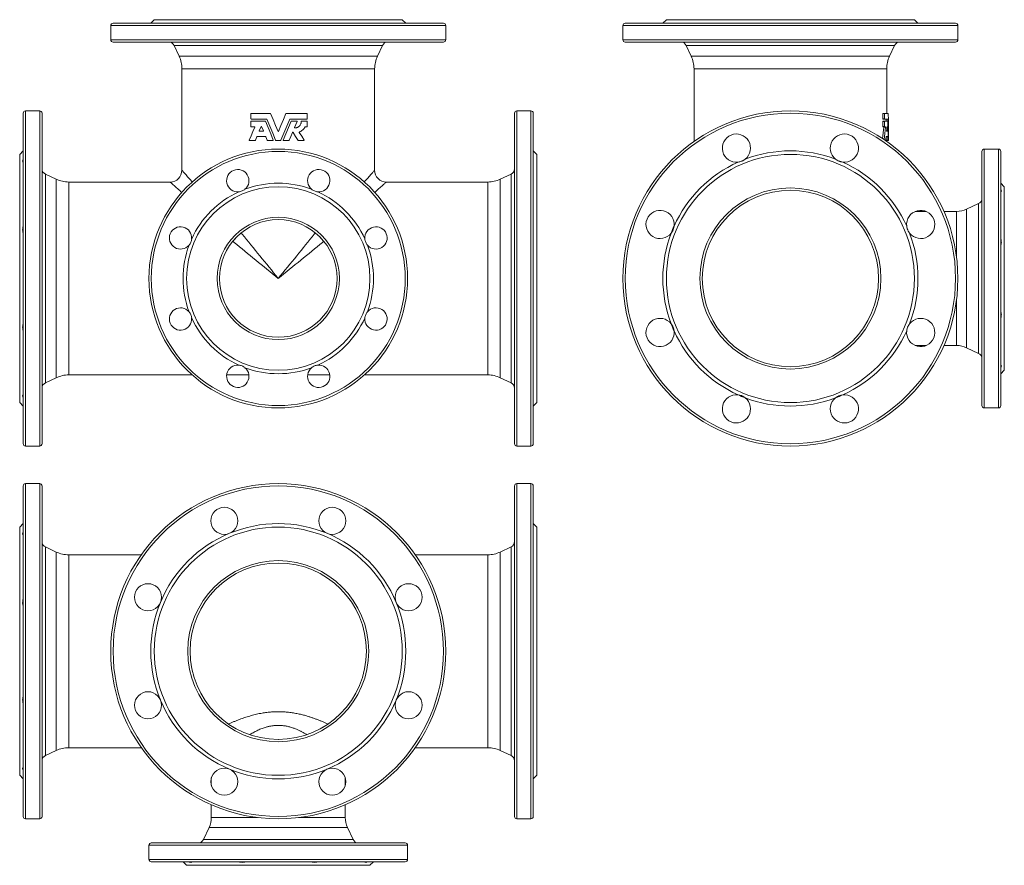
# Model space of a CAD drawing. Header units: millimetres. Extents: x 26 to 864, y -105 to 614.
import ezdxf

# ---------------------------------------------------------------- set-up
doc = ezdxf.new("R2010")
doc.units = ezdxf.units.MM

msp = doc.modelspace()

# ---------------------------------------------------------------- linework, layer by layer
at = {"color": 7, "linetype": 'Continuous', "lineweight": 15}
for p, q in [((140.98, 613.86), (137.98, 610.86)), ((351.98, 613.86), (140.98, 613.86)), ((354.98, 610.86), (351.98, 613.86)), ((576.68, 613.86), (573.68, 610.86)), ((787.68, 613.86), (576.68, 613.86)), ((790.68, 610.86), (787.68, 613.86)), ((103.98, 608.86), (103.98, 596.86)), ((105.98, 610.86), (246.48, 610.86)), ((246.48, 610.86), (386.98, 610.86)), ((388.98, 596.86), (388.98, 608.86)), ((539.68, 608.86), (539.68, 596.86)), ((541.68, 610.86), (822.68, 610.86)), ((824.68, 596.86), (824.68, 608.86)), ((386.98, 594.86), (105.98, 594.86)), ((822.68, 594.86), (541.68, 594.86)), ((157.83, 591.97), (162.14, 582.72)), ((330.82, 582.72), (335.14, 591.97)), ((593.53, 591.97), (597.84, 582.72)), ((766.52, 582.72), (770.84, 591.97)), ((164.48, 572.16), (164.48, 485.86)), ((328.48, 485.86), (328.48, 572.16)), ((600.18, 572.16), (600.18, 510.4)), ((764.18, 534.23), (764.18, 572.16)), ((43.48, 536.36), (31.48, 536.36)), ((461.48, 536.36), (449.48, 536.36)), ((29.48, 253.36), (29.48, 534.36)), ((45.48, 534.36), (45.48, 393.86)), ((223.13, 529.67), (223.13, 533.99)), ((223.37, 534.23), (239.77, 534.23)), ((236.56, 529.43), (223.37, 529.43)), ((253.2, 534.23), (270.89, 534.23)), ((270.89, 529.43), (256.4, 529.43)), ((271.13, 533.99), (271.13, 529.67)), ((447.48, 253.36), (447.48, 534.36)), ((463.48, 534.36), (463.48, 393.86)), ((760.79, 533.99), (760.79, 529.67)), ((762.42, 534.23), (760.86, 534.23)), ((762.42, 529.43), (760.86, 529.43)), ((762.35, 529.67), (762.35, 533.99)), ((762.42, 534.23), (765.41, 534.23)), ((765.09, 529.43), (762.42, 529.43)), ((223.13, 523.1), (223.13, 527.42)), ((223.37, 527.66), (235.38, 527.66)), ((226.19, 522.86), (223.37, 522.86)), ((230.28, 519.32), (231.82, 523.03)), ((232.26, 523.03), (233.8, 519.32)), ((257.59, 527.66), (262.26, 527.66)), ((262.48, 527.33), (260.39, 522.27)), ((266.33, 527.66), (270.89, 527.66)), ((270.89, 522.86), (269.51, 522.86)), ((271.13, 527.42), (271.13, 523.1)), ((760.79, 527.42), (760.79, 523.1)), ((762.42, 527.66), (760.86, 527.66)), ((762.42, 522.86), (760.86, 522.86)), ((762.35, 523.1), (762.35, 527.42)), ((762.42, 527.66), (764.94, 527.66)), ((763.18, 522.86), (762.42, 522.86)), ((226.75, 511.19), (222.07, 511.19)), ((228.24, 514.4), (226.97, 511.34)), ((235.61, 514.55), (228.46, 514.55)), ((233.58, 518.99), (230.5, 518.99)), ((237.1, 511.34), (235.84, 514.4)), ((242, 511.19), (237.33, 511.19)), ((248.53, 511.19), (244.44, 511.19)), ((255.64, 511.19), (250.96, 511.19)), ((268.22, 511.19), (263.55, 511.19)), ((763.32, 511.19), (763.05, 511.19)), ((765.18, 511.19), (763.67, 511.19)), ((764.97, 514.55), (763.71, 514.55)), ((764.68, 518.99), (764.14, 518.99)), ((764.18, 510.4), (764.18, 511.19)), ((765.56, 511.19), (765.18, 511.19)), ((765.66, 511.19), (765.56, 511.19)), ((765.68, 511.19), (765.66, 511.19)), ((765.68, 511.19), (765.68, 518.8)), ((859.18, 503.86), (847.18, 503.86)), ((29.48, 502.36), (26.48, 499.36)), ((26.48, 393.86), (26.48, 499.36)), ((466.48, 499.36), (463.48, 502.36)), ((466.48, 393.86), (466.48, 499.36)), ((845.18, 285.86), (845.18, 501.86)), ((861.18, 501.86), (861.18, 393.86)), ((57.62, 478.2), (48.37, 482.51)), ((444.6, 482.51), (435.35, 478.2)), ((154.48, 475.86), (68.18, 475.86)), ((424.78, 475.86), (338.48, 475.86)), ((864.18, 471.86), (861.18, 474.86)), ((864.18, 393.86), (864.18, 471.86)), ((842.3, 457.51), (832.04, 452.73)), ((797.66, 450.86), (788.43, 450.86)), ((823.59, 450.86), (812.79, 450.86)), ((281.84, 429.21), (282.51, 428.51)), ((26.48, 288.36), (26.48, 393.86)), ((45.48, 393.86), (45.48, 253.36)), ((196.49, 393.49), (196.49, 394.14)), ((463.48, 393.86), (463.48, 253.36)), ((466.48, 288.36), (466.48, 393.86)), ((861.18, 393.86), (861.18, 285.86)), ((864.18, 315.86), (864.18, 393.86)), ((788.43, 336.86), (797.66, 336.86)), ((812.79, 336.86), (823.59, 336.86)), ((832.04, 334.98), (842.3, 330.2)), ((68.18, 311.86), (173.16, 311.86)), ((202.61, 311.86), (221.47, 311.86)), ((271.49, 311.86), (290.35, 311.86)), ((319.8, 311.86), (424.78, 311.86)), ((861.18, 312.86), (864.18, 315.86)), ((48.37, 305.2), (57.62, 309.52)), ((435.35, 309.52), (444.6, 305.2)), ((26.48, 288.36), (29.48, 285.36)), ((463.48, 285.36), (466.48, 288.36)), ((847.18, 283.86), (859.18, 283.86)), ((31.48, 251.36), (43.48, 251.36)), ((449.48, 251.36), (461.48, 251.36)), ((43.48, 219.46), (31.48, 219.46)), ((461.48, 219.46), (449.48, 219.46)), ((29.48, -63.54), (29.48, 217.46)), ((45.48, 217.46), (45.48, -63.54)), ((447.48, -63.54), (447.48, 217.46)), ((463.48, 217.46), (463.48, -63.54)), ((29.48, 185.46), (26.48, 182.46)), ((466.48, 182.46), (463.48, 185.46)), ((26.48, -28.54), (26.48, 182.46)), ((466.48, -28.54), (466.48, 182.46)), ((57.62, 161.3), (48.37, 165.61)), ((444.6, 165.61), (435.35, 161.3)), ((129.94, 158.96), (68.18, 158.96)), ((424.78, 158.96), (363.03, 158.96)), ((208.11, 12.53), (207.86, 12.67)), ((285.1, 12.67), (284.54, 12.34)), ((246.58, 1.96), (246.4, 1.96)), ((48.37, -11.69), (57.62, -7.38)), ((68.18, -5.04), (129.94, -5.04)), ((363.03, -5.04), (424.78, -5.04)), ((435.35, -7.38), (444.6, -11.69)), ((26.48, -28.54), (29.48, -31.54)), ((189.48, -30.82), (189.48, -36.99)), ((303.48, -36.99), (303.48, -30.82)), ((463.48, -31.54), (466.48, -28.54)), ((189.48, -53.64), (189.48, -64.45)), ((303.48, -64.45), (303.48, -53.64)), ((31.48, -65.54), (43.48, -65.54)), ((449.48, -65.54), (461.48, -65.54)), ((187.61, -72.9), (182.83, -83.15)), ((310.14, -83.15), (305.36, -72.9)), ((136.48, -88.04), (136.48, -100.04)), ((138.48, -86.04), (354.48, -86.04)), ((356.48, -100.04), (356.48, -88.04)), ((354.48, -102.04), (138.48, -102.04)), ((165.48, -102.04), (168.48, -105.04)), ((168.48, -105.04), (324.48, -105.04)), ((324.48, -105.04), (327.48, -102.04))]:
    msp.add_line(p, q, dxfattribs=at)
at = {"color": 8, "linetype": 'Continuous', "lineweight": 0}
for p, q in [((246.48, 608.86), (103.98, 608.86)), ((388.98, 608.86), (246.48, 608.86)), ((824.68, 608.86), (539.68, 608.86)), ((103.98, 596.86), (388.98, 596.86)), ((539.68, 596.86), (824.68, 596.86)), ((246.48, 591.97), (157.83, 591.97)), ((335.14, 591.97), (246.48, 591.97)), ((770.84, 591.97), (593.53, 591.97)), ((162.14, 582.72), (330.82, 582.72)), ((597.84, 582.72), (766.52, 582.72)), ((328.48, 572.16), (164.48, 572.16)), ((764.18, 572.16), (600.18, 572.16)), ((31.48, 536.36), (31.48, 251.36)), ((43.48, 393.86), (43.48, 536.36)), ((449.48, 536.36), (449.48, 251.36)), ((461.48, 393.86), (461.48, 536.36)), ((762.35, 533.99), (760.79, 533.99)), ((762.35, 529.67), (760.79, 529.67)), ((765.12, 529.28), (763.61, 529.28)), ((762.35, 527.42), (760.79, 527.42)), ((762.35, 523.1), (760.79, 523.1)), ((763.23, 522.53), (761.69, 522.53)), ((764.46, 523.03), (764.38, 523.03)), ((765.15, 511.34), (763.64, 511.34)), ((765, 514.4), (763.67, 514.4)), ((764.71, 519.32), (764.09, 519.32)), ((765.65, 511.34), (765.57, 511.34)), ((847.18, 503.86), (847.18, 283.86)), ((859.18, 393.86), (859.18, 503.86)), ((48.37, 482.51), (48.37, 393.86)), ((57.62, 393.86), (57.62, 478.2)), ((435.35, 478.2), (435.35, 309.52)), ((444.6, 305.2), (444.6, 482.51)), ((68.18, 475.86), (68.18, 393.86)), ((424.78, 393.86), (424.78, 475.86)), ((832.04, 452.73), (832.04, 334.98)), ((842.3, 330.2), (842.3, 457.51)), ((823.59, 411.45), (823.59, 450.86)), ((43.48, 251.36), (43.48, 393.86)), ((48.37, 393.86), (48.37, 305.2)), ((57.62, 309.52), (57.62, 393.86)), ((68.18, 393.86), (68.18, 311.86)), ((424.78, 311.86), (424.78, 393.86)), ((461.48, 251.36), (461.48, 393.86)), ((859.18, 283.86), (859.18, 393.86)), ((823.59, 336.86), (823.59, 376.27)), ((31.48, 219.46), (31.48, -65.54)), ((43.48, -65.54), (43.48, 219.46)), ((449.48, 219.46), (449.48, -65.54)), ((461.48, -65.54), (461.48, 219.46)), ((48.37, 165.61), (48.37, -11.69)), ((57.62, -7.38), (57.62, 161.3)), ((435.35, 161.3), (435.35, -7.38)), ((444.6, -11.69), (444.6, 165.61)), ((68.18, 158.96), (68.18, -5.04)), ((424.78, -5.04), (424.78, 158.96)), ((189.48, -64.45), (228.89, -64.45)), ((264.07, -64.45), (303.48, -64.45)), ((305.36, -72.9), (187.61, -72.9)), ((182.83, -83.15), (310.14, -83.15)), ((356.48, -88.04), (136.48, -88.04)), ((136.48, -100.04), (356.48, -100.04))]:
    msp.add_line(p, q, dxfattribs=at)
at = {"color": 7, "linetype": 'Continuous', "lineweight": 15, "flags": 128}
for points in [[(244.22, 511.34), (241.73, 517.33), (239.26, 523.31), (236.78, 529.28)], [(239.99, 534.08), (242.08, 529.04), (244.17, 524), (246.26, 518.95)], [(246.7, 518.95), (248.8, 524), (250.89, 529.04), (252.97, 534.08)], [(256.18, 529.28), (253.71, 523.31), (251.23, 517.33), (248.75, 511.34)], [(221.85, 511.52), (223.36, 515.17), (224.88, 518.84), (226.41, 522.53)], [(235.6, 527.51), (237.8, 522.19), (240.01, 516.86), (242.22, 511.52)], [(250.74, 511.52), (252.95, 516.86), (255.16, 522.19), (257.36, 527.51)], [(258.62, 518.01), (257.24, 514.67), (255.86, 511.34)], [(263.34, 511.3), (261.2, 514.66), (259.05, 518.04)], [(264.34, 517.98), (266.39, 514.76), (268.42, 511.56)]]:
    msp.add_lwpolyline(points, dxfattribs=at)
at = {"color": 8, "linetype": 'Continuous', "lineweight": 0, "flags": 128}
for points in [[(164.48, 485.86), (164.48, 485.86), (164.52, 485.81), (164.62, 485.7), (164.77, 485.53), (164.98, 485.3), (165.25, 485), (165.57, 484.64), (165.95, 484.22), (166.38, 483.73), (166.87, 483.18), (167.41, 482.57), (168.01, 481.9), (168.66, 481.17), (169.37, 480.38), (170.12, 479.53), (170.94, 478.62), (171.8, 477.65), (172.71, 476.62), (173.29, 475.97)], [(319.67, 475.97), (320.25, 476.62), (321.17, 477.65), (322.03, 478.62), (322.84, 479.53), (323.6, 480.38), (324.31, 481.17), (324.96, 481.9), (325.55, 482.57), (326.1, 483.18), (326.59, 483.73), (327.02, 484.22), (327.4, 484.64), (327.72, 485), (327.98, 485.3), (328.19, 485.53), (328.35, 485.7), (328.44, 485.81), (328.48, 485.86), (328.48, 485.86)], [(164.37, 467.05), (163.72, 467.63), (162.69, 468.54), (161.72, 469.4), (160.81, 470.22), (159.96, 470.97), (159.17, 471.68), (158.44, 472.33), (157.77, 472.93), (157.16, 473.47), (156.61, 473.96), (156.12, 474.39), (155.7, 474.77), (155.34, 475.09), (155.04, 475.36), (154.81, 475.57), (154.64, 475.72), (154.53, 475.82), (154.48, 475.86), (154.48, 475.86)], [(338.48, 475.86), (338.48, 475.86), (338.44, 475.82), (338.33, 475.72), (338.16, 475.57), (337.92, 475.36), (337.62, 475.09), (337.26, 474.77), (336.84, 474.39), (336.35, 473.96), (335.81, 473.47), (335.2, 472.93), (334.53, 472.33), (333.8, 471.68), (333, 470.97), (332.15, 470.22), (331.24, 469.4), (330.27, 468.54), (329.25, 467.63), (328.6, 467.05)], [(214.89, 432.61), (215.88, 431.4), (217.69, 429.18), (219.52, 426.93), (221.37, 424.67), (223.23, 422.38), (225.11, 420.07), (227.01, 417.75), (228.92, 415.41), (230.84, 413.05), (232.77, 410.68), (234.71, 408.3), (236.66, 405.91), (238.62, 403.51), (240.58, 401.1), (242.54, 398.69), (244.51, 396.27), (246.48, 393.86)], [(246.48, 393.86), (248.45, 396.27), (250.42, 398.69), (252.39, 401.1), (254.35, 403.51), (256.31, 405.91), (258.25, 408.3), (260.2, 410.68), (262.13, 413.05), (264.05, 415.41), (265.96, 417.75), (267.85, 420.07), (269.74, 422.38), (271.6, 424.67), (273.45, 426.93), (275.28, 429.18), (277.09, 431.4), (278.08, 432.61)], [(246.48, 393.86), (244.07, 395.83), (241.65, 397.8), (239.24, 399.76), (236.83, 401.72), (234.43, 403.68), (232.04, 405.63), (229.66, 407.57), (227.29, 409.5), (224.93, 411.42), (222.59, 413.33), (220.27, 415.23), (217.96, 417.11), (215.67, 418.98), (213.41, 420.82), (211.16, 422.65), (208.94, 424.46), (207.73, 425.45)], [(285.23, 425.45), (284.02, 424.46), (281.8, 422.65), (279.56, 420.82), (277.29, 418.98), (275.01, 417.11), (272.7, 415.23), (270.37, 413.33), (268.03, 411.42), (265.67, 409.5), (263.3, 407.57), (260.92, 405.63), (258.53, 403.68), (256.13, 401.72), (253.73, 399.76), (251.31, 397.8), (248.9, 395.83), (246.48, 393.86)]]:
    msp.add_lwpolyline(points, dxfattribs=at)
at = {"color": 7, "linetype": 'Continuous', "lineweight": 15}
for centre, radius in [((682.18, 393.86), 142.5), ((246.48, 393.86), 110), ((682.18, 393.86), 105.5), ((246.48, 393.86), 78), ((682.18, 393.86), 77), ((682.18, 393.86), 75), ((246.48, 393.86), 52), ((246.48, 393.86), 50), ((246.48, 76.96), 142.5), ((200.56, 187.83), 11.5), ((292.4, 187.83), 11.5), ((246.48, 76.96), 105.5), ((246.48, 76.96), 77), ((246.48, 76.96), 75), ((135.62, 122.88), 11.5), ((357.35, 122.88), 11.5), ((135.62, 31.04), 11.5), ((357.35, 31.04), 11.5), ((200.56, -33.9), 11.5), ((292.4, -33.9), 11.5)]:
    msp.add_circle(centre, radius, dxfattribs=at)
at = {"color": 8, "linetype": 'Continuous', "lineweight": 0}
for centre, radius in [((682.18, 393.86), 140.5), ((246.48, 393.86), 108), ((246.48, 76.96), 140.5)]:
    msp.add_circle(centre, radius, dxfattribs=at)
at = {"color": 7, "linetype": 'Continuous', "lineweight": 15}
for centre, radius, start, end in [((105.98, 608.86), 2, 90, 180), ((386.98, 608.86), 2, 0, 90), ((541.68, 608.86), 2, 90, 180), ((822.68, 608.86), 2, 0, 90), ((105.98, 596.86), 2, 180, 270), ((153.3, 589.86), 5, 25, 90), ((339.67, 589.86), 5, 90, 155), ((386.98, 596.86), 2, 270, 0), ((541.68, 596.86), 2, 180, 270), ((589, 589.86), 5, 25, 90), ((775.37, 589.86), 5, 90, 155), ((822.68, 596.86), 2, 270, 0), ((139.48, 572.16), 25, 0, 25), ((353.48, 572.16), 25, 155, 180), ((575.18, 572.16), 25, 0, 25), ((789.18, 572.16), 25, 155, 180), ((31.48, 534.36), 2, 90, 180), ((43.48, 534.36), 2, 0, 90), ((449.48, 534.36), 2, 90, 180), ((461.48, 534.36), 2, 0, 90), ((636.26, 504.72), 12, 308.25887, 276.74113), ((728.1, 504.72), 12, 263.25887, 231.74113), ((847.18, 501.86), 2, 90, 180), ((859.18, 501.86), 2, 0, 90), ((682.18, 393.86), 108.5, 69.22128, 110.77872), ((50.48, 487.04), 5, 180, 245), ((212.04, 477.01), 9.5, 310.17807, 274.82193), ((280.92, 477.01), 9.5, 265.17807, 229.82193), ((442.48, 487.04), 5, 295, 0), ((682.18, 393.86), 108.5, 114.22128, 155.77872), ((682.18, 393.86), 108.5, 24.22128, 65.77872), ((68.18, 500.86), 25, 245, 270), ((154.48, 485.86), 10, 270.05981, 359.93342), ((338.48, 485.86), 10, 180.05981, 269.93342), ((424.78, 500.86), 25, 270, 295), ((246.48, 393.86), 81, 69.54105, 110.45895), ((246.48, 393.86), 81, 114.54105, 155.45895), ((246.48, 393.86), 81, 24.54105, 65.45895), ((840.18, 462.04), 5, 295, 0), ((823.59, 470.86), 20, 270, 295), ((571.32, 439.78), 12, 353.25887, 321.74113), ((793.05, 439.78), 12, 218.25887, 186.74113), ((163.33, 428.3), 9.5, 355.17807, 319.82193), ((329.63, 428.3), 9.5, 220.17807, 184.82193), ((682.18, 393.86), 108.5, 155.77872, 159.22128), ((682.18, 393.86), 108.5, 159.22128, 200.77872), ((682.18, 393.86), 108.5, 339.22128, 20.77872), ((246.48, 393.86), 81, 159.54105, 200.45895), ((246.48, 393.86), 81, 339.54105, 20.45895), ((163.33, 359.42), 9.5, 40.17807, 4.82193), ((329.63, 359.42), 9.5, 175.17807, 139.82193), ((246.48, 393.86), 81, 204.54105, 245.45895), ((246.48, 393.86), 81, 294.54105, 335.45895), ((571.32, 347.94), 12, 38.25887, 6.74113), ((682.18, 393.86), 108.5, 200.77872, 204.22128), ((793.05, 347.94), 12, 173.25887, 141.74113), ((682.18, 393.86), 108.5, 204.22128, 245.77872), ((682.18, 393.86), 108.5, 294.22128, 335.77872), ((823.59, 316.86), 20, 65, 90), ((840.18, 325.67), 5, 0, 65), ((212.04, 310.71), 9.5, 85.17807, 49.82193), ((280.92, 310.71), 9.5, 130.17807, 94.82193), ((68.18, 286.86), 25, 90, 115), ((246.48, 393.86), 81, 249.54105, 290.45895), ((424.78, 286.86), 25, 65, 90), ((50.48, 300.67), 5, 115, 180), ((442.48, 300.67), 5, 0, 65), ((636.26, 282.99), 12, 83.25887, 51.74113), ((682.18, 393.86), 108.5, 245.77872, 249.22128), ((728.1, 282.99), 12, 128.25887, 96.74113), ((682.18, 393.86), 108.5, 290.77872, 294.22128), ((682.18, 393.86), 108.5, 249.22128, 290.77872), ((847.18, 285.86), 2, 180, 270), ((859.18, 285.86), 2, 270, 0), ((31.48, 253.36), 2, 180, 270), ((43.48, 253.36), 2, 270, 0), ((449.48, 253.36), 2, 180, 270), ((461.48, 253.36), 2, 270, 0), ((31.48, 217.46), 2, 90, 180), ((43.48, 217.46), 2, 0, 90), ((449.48, 217.46), 2, 90, 180), ((461.48, 217.46), 2, 0, 90), ((246.48, 76.96), 108.5, 67.5, 112.5), ((246.48, 76.96), 108.5, 112.5, 157.5), ((246.48, 76.96), 108.5, 22.5, 67.5), ((50.48, 170.15), 5, 180, 245), ((442.48, 170.15), 5, 295, 0), ((68.18, 183.96), 25, 245, 270), ((424.78, 183.96), 25, 270, 295), ((246.48, 76.96), 108.5, 157.5, 202.5), ((246.48, 76.96), 108.5, 337.5, 22.5), ((246.48, 76.96), 108.5, 202.5, 247.5), ((246.48, 76.96), 108.5, 292.5, 337.5), ((68.18, -30.04), 25, 90, 115), ((424.78, -30.04), 25, 65, 90), ((50.48, -16.22), 5, 115, 180), ((442.48, -16.22), 5, 0, 65), ((246.48, 76.96), 108.5, 247.5, 292.5), ((31.48, -63.54), 2, 180, 270), ((43.48, -63.54), 2, 270, 0), ((169.48, -64.45), 20, 335, 0), ((323.48, -64.45), 20, 180, 205), ((449.48, -63.54), 2, 180, 270), ((461.48, -63.54), 2, 270, 0), ((178.3, -81.04), 5, 270, 335), ((314.67, -81.04), 5, 205, 270), ((138.48, -88.04), 2, 90, 180), ((354.48, -88.04), 2, 0, 90), ((138.48, -100.04), 2, 180, 270), ((354.48, -100.04), 2, 270, 0)]:
    msp.add_arc(centre, radius, start, end, dxfattribs=at)
for centre, major_axis, start_param, end_param in [((682.18, 505.87), (0, 197.97), 4.822681, 4.830933), ((682.18, 505.87), (0, 201.59), 4.739522, 4.828794), ((682.18, 518.41), (0, 201.59), 4.715044, 4.7902), ((682.18, 570.98), (0, 197.97), 4.414399, 4.465095), ((682.18, 570.98), (0, 201.59), 4.414906, 4.469627), ((682.18, 558.44), (0, 201.59), 4.517088, 4.535829), ((682.18, 488.7), (0, 201.59), 4.864895, 4.883557), ((682.18, 501.24), (0, 201.59), 4.763412, 4.843077), ((682.18, 558.44), (0, 201.59), 4.476542, 4.492144), ((682.18, 488.7), (0, 197.97), 4.827006, 4.836463), ((682.18, 488.7), (0, 201.59), 4.824938, 4.840246)]:
    msp.add_ellipse(centre, major_axis=major_axis, ratio=0.414214, start_param=start_param, end_param=end_param, dxfattribs=at)
for points, knots in [([(223.13, 533.99), (223.13, 534.05), (223.16, 534.12), (223.25, 534.2), (223.31, 534.23), (223.37, 534.23)], [0, 0, 0, 0, 0.5, 0.5, 1, 1, 1, 1]), ([(223.37, 529.43), (223.31, 529.43), (223.25, 529.45), (223.16, 529.54), (223.13, 529.6), (223.13, 529.67)], [0, 0, 0, 0, 0.5, 0.5, 1, 1, 1, 1]), ([(270.89, 534.23), (270.95, 534.23), (271.01, 534.2), (271.1, 534.12), (271.13, 534.05), (271.13, 533.99)], [0, 0, 0, 0, 0.5, 0.5, 1, 1, 1, 1]), ([(271.13, 529.67), (271.13, 529.6), (271.1, 529.54), (271.01, 529.45), (270.95, 529.43), (270.89, 529.43)], [0, 0, 0, 0, 0.5, 0.5, 1, 1, 1, 1]), ([(760.86, 534.23), (760.84, 534.23), (760.82, 534.2), (760.79, 534.12), (760.79, 534.05), (760.79, 533.99)], [0, 0, 0, 0, 0.5, 0.5, 1, 1, 1, 1]), ([(760.79, 529.67), (760.79, 529.6), (760.79, 529.54), (760.82, 529.45), (760.84, 529.43), (760.86, 529.43)], [0, 0, 0, 0, 0.5, 0.5, 1, 1, 1, 1]), ([(762.35, 533.99), (762.35, 534.05), (762.36, 534.12), (762.38, 534.2), (762.4, 534.23), (762.42, 534.23)], [0, 0, 0, 0, 0.5, 0.5, 1, 1, 1, 1]), ([(762.42, 529.43), (762.4, 529.43), (762.38, 529.45), (762.36, 529.54), (762.35, 529.6), (762.35, 529.67)], [0, 0, 0, 0, 0.5, 0.5, 1, 1, 1, 1]), ([(223.13, 527.42), (223.13, 527.48), (223.16, 527.55), (223.25, 527.63), (223.31, 527.66), (223.37, 527.66)], [0, 0, 0, 0, 0.5, 0.5, 1, 1, 1, 1]), ([(223.37, 522.86), (223.31, 522.86), (223.25, 522.88), (223.16, 522.97), (223.13, 523.03), (223.13, 523.1)], [0, 0, 0, 0, 0.5, 0.5, 1, 1, 1, 1]), ([(226.41, 522.53), (226.44, 522.6), (226.43, 522.69), (226.34, 522.82), (226.27, 522.86), (226.19, 522.86)], [0, 0, 0, 0, 0.5, 0.5, 1, 1, 1, 1]), ([(231.82, 523.03), (231.83, 523.08), (231.87, 523.12), (231.94, 523.17), (231.99, 523.18), (232.08, 523.18), (232.13, 523.17), (232.21, 523.12), (232.24, 523.08), (232.26, 523.03)], [0, 0, 0, 0, 0.25, 0.25, 0.5, 0.5, 0.75, 0.75, 1, 1, 1, 1]), ([(260.39, 522.27), (260.36, 522.19), (260.37, 522.11), (260.45, 521.98), (260.52, 521.94), (260.6, 521.94)], [0, 0, 0, 0, 0.5, 0.5, 1, 1, 1, 1]), ([(260.6, 521.94), (260.96, 521.92), (261.32, 521.94), (261.85, 522.03), (262.03, 522.07), (262.38, 522.17), (262.55, 522.22), (263.05, 522.42), (263.37, 522.58), (263.83, 522.87), (263.98, 522.98), (264.26, 523.21), (264.39, 523.33), (264.78, 523.71), (265.01, 523.99), (265.41, 524.6), (265.58, 524.92), (265.78, 525.43), (265.84, 525.6), (265.94, 525.95), (265.98, 526.13), (266.08, 526.67), (266.1, 527.04), (266.09, 527.41)], [0, 0, 0, 0, 0.125, 0.125, 0.1875, 0.1875, 0.25, 0.25, 0.375, 0.375, 0.4375, 0.4375, 0.5, 0.5, 0.625, 0.625, 0.75, 0.75, 0.8125, 0.8125, 0.875, 0.875, 1, 1, 1, 1]), ([(262.26, 527.66), (262.34, 527.66), (262.42, 527.62), (262.5, 527.49), (262.51, 527.4), (262.48, 527.33)], [0, 0, 0, 0, 0.5, 0.5, 1, 1, 1, 1]), ([(269.3, 522.73), (269.04, 522.23), (268.73, 521.76), (268.05, 520.88), (267.67, 520.47), (266.84, 519.72), (266.39, 519.38), (265.46, 518.79), (264.97, 518.54), (264.45, 518.33)], [0, 0, 0, 0, 0.25, 0.25, 0.5, 0.5, 0.75, 0.75, 1, 1, 1, 1]), ([(266.09, 527.41), (266.08, 527.47), (266.11, 527.54), (266.2, 527.63), (266.26, 527.66), (266.33, 527.66)], [0, 0, 0, 0, 0.5, 0.5, 1, 1, 1, 1]), ([(270.89, 527.66), (270.95, 527.66), (271.01, 527.63), (271.1, 527.55), (271.13, 527.48), (271.13, 527.42)], [0, 0, 0, 0, 0.5, 0.5, 1, 1, 1, 1]), ([(271.13, 523.1), (271.13, 523.03), (271.1, 522.97), (271.01, 522.88), (270.95, 522.86), (270.89, 522.86)], [0, 0, 0, 0, 0.5, 0.5, 1, 1, 1, 1]), ([(760.86, 527.66), (760.84, 527.66), (760.82, 527.63), (760.79, 527.55), (760.79, 527.48), (760.79, 527.42)], [0, 0, 0, 0, 0.5, 0.5, 1, 1, 1, 1]), ([(760.79, 523.1), (760.79, 523.03), (760.79, 522.97), (760.82, 522.88), (760.84, 522.86), (760.86, 522.86)], [0, 0, 0, 0, 0.5, 0.5, 1, 1, 1, 1]), ([(761.63, 522.86), (761.65, 522.86), (761.67, 522.82), (761.69, 522.69), (761.7, 522.6), (761.69, 522.53)], [0, 0, 0, 0, 0.5, 0.5, 1, 1, 1, 1]), ([(762.35, 527.42), (762.35, 527.48), (762.36, 527.55), (762.38, 527.63), (762.4, 527.66), (762.42, 527.66)], [0, 0, 0, 0, 0.5, 0.5, 1, 1, 1, 1]), ([(762.42, 522.86), (762.4, 522.86), (762.38, 522.88), (762.36, 522.97), (762.35, 523.03), (762.35, 523.1)], [0, 0, 0, 0, 0.5, 0.5, 1, 1, 1, 1]), ([(763.23, 522.53), (763.24, 522.6), (763.24, 522.69), (763.22, 522.82), (763.2, 522.86), (763.18, 522.86)], [0, 0, 0, 0, 0.5, 0.5, 1, 1, 1, 1]), ([(764.38, 523.03), (764.39, 523.08), (764.39, 523.12), (764.41, 523.17), (764.42, 523.18), (764.43, 523.18), (764.44, 523.17), (764.45, 523.12), (764.46, 523.08), (764.46, 523.03)], [0, 0, 0, 0, 0.25, 0.25, 0.5, 0.5, 0.75, 0.75, 1, 1, 1, 1]), ([(222.07, 511.19), (222, 511.19), (221.92, 511.23), (221.83, 511.36), (221.82, 511.45), (221.85, 511.52)], [0, 0, 0, 0, 0.5, 0.5, 1, 1, 1, 1]), ([(230.5, 518.99), (230.42, 518.99), (230.35, 519.03), (230.26, 519.16), (230.25, 519.25), (230.28, 519.32)], [0, 0, 0, 0, 0.5, 0.5, 1, 1, 1, 1]), ([(233.8, 519.32), (233.83, 519.25), (233.82, 519.16), (233.73, 519.03), (233.65, 518.99), (233.58, 518.99)], [0, 0, 0, 0, 0.5, 0.5, 1, 1, 1, 1]), ([(242.22, 511.52), (242.25, 511.45), (242.25, 511.36), (242.16, 511.23), (242.08, 511.19), (242, 511.19)], [0, 0, 0, 0, 0.5, 0.5, 1, 1, 1, 1]), ([(246.26, 518.95), (246.28, 518.9), (246.31, 518.86), (246.39, 518.81), (246.44, 518.8), (246.53, 518.8), (246.58, 518.81), (246.66, 518.86), (246.69, 518.9), (246.7, 518.95)], [0, 0, 0, 0, 0.25, 0.25, 0.5, 0.5, 0.75, 0.75, 1, 1, 1, 1]), ([(250.96, 511.19), (250.88, 511.19), (250.81, 511.23), (250.72, 511.36), (250.71, 511.45), (250.74, 511.52)], [0, 0, 0, 0, 0.5, 0.5, 1, 1, 1, 1]), ([(259.05, 518.04), (259, 518.12), (258.91, 518.16), (258.74, 518.15), (258.66, 518.09), (258.62, 518.01)], [0, 0, 0, 0, 0.5, 0.5, 1, 1, 1, 1]), ([(264.45, 518.33), (264.38, 518.3), (264.33, 518.24), (264.29, 518.11), (264.3, 518.03), (264.34, 517.98)], [0, 0, 0, 0, 0.5, 0.5, 1, 1, 1, 1]), ([(268.42, 511.56), (268.45, 511.52), (268.46, 511.48), (268.46, 511.39), (268.45, 511.35), (268.39, 511.24), (268.31, 511.19), (268.22, 511.19)], [0, 0, 0, 0, 0.25, 0.25, 0.5, 0.5, 1, 1, 1, 1]), ([(763.64, 511.34), (763.65, 511.29), (763.65, 511.26), (763.66, 511.2), (763.66, 511.19), (763.67, 511.19)], [0, 0, 0, 0, 0.5, 0.5, 1, 1, 1, 1]), ([(764.14, 518.99), (764.12, 518.99), (764.11, 519.03), (764.09, 519.16), (764.09, 519.25), (764.09, 519.32)], [0, 0, 0, 0, 0.5, 0.5, 1, 1, 1, 1]), ([(764.71, 519.32), (764.72, 519.25), (764.72, 519.16), (764.7, 519.03), (764.69, 518.99), (764.68, 518.99)], [0, 0, 0, 0, 0.5, 0.5, 1, 1, 1, 1]), ([(765.57, 511.52), (765.58, 511.45), (765.57, 511.36), (765.57, 511.23), (765.57, 511.19), (765.56, 511.19)], [0, 0, 0, 0, 0.5, 0.5, 1, 1, 1, 1]), ([(765.68, 518.95), (765.68, 518.92), (765.68, 518.87), (765.68, 518.82), (765.68, 518.8), (765.68, 518.8), (765.68, 518.8)], [0, 0, 0, 0, 0.286361, 0.572723, 0.859086, 1, 1, 1, 1]), ([(29.48, 492.81), (29.32, 492.87), (29.2, 492.97), (29.07, 493.18), (29.04, 493.25), (28.99, 493.43), (28.98, 493.53), (28.98, 493.85), (29.03, 494.1), (29.19, 494.65), (29.32, 494.97), (29.48, 495.3)], [0, 0, 0, 0, 0.25, 0.25, 0.375, 0.375, 0.5, 0.5, 0.75, 0.75, 1, 1, 1, 1]), ([(643.69, 495.3), (643.27, 494.97), (642.82, 494.66), (642.11, 494.24), (641.87, 494.11), (641.37, 493.86), (641.11, 493.74), (640.34, 493.42), (639.81, 493.25), (638.75, 492.97), (638.2, 492.87), (637.67, 492.81)], [0, 0, 0, 0, 0.25, 0.25, 0.375, 0.375, 0.5, 0.5, 0.75, 0.75, 1, 1, 1, 1]), ([(726.7, 492.81), (726.16, 492.87), (725.63, 492.97), (724.83, 493.18), (724.56, 493.25), (724.04, 493.43), (723.77, 493.53), (723, 493.85), (722.5, 494.1), (721.55, 494.65), (721.1, 494.97), (720.67, 495.3)], [0, 0, 0, 0, 0.25, 0.25, 0.375, 0.375, 0.5, 0.5, 0.75, 0.75, 1, 1, 1, 1]), ([(218.17, 469.75), (217.81, 469.44), (217.42, 469.16), (216.58, 468.65), (216.13, 468.42), (215.22, 468.04), (214.75, 467.89), (213.78, 467.66), (213.31, 467.58), (212.84, 467.54)], [0, 0, 0, 0, 0.25, 0.25, 0.5, 0.5, 0.75, 0.75, 1, 1, 1, 1]), ([(274.8, 469.75), (275.16, 469.44), (275.55, 469.16), (276.38, 468.65), (276.83, 468.42), (277.75, 468.04), (278.22, 467.89), (279.18, 467.66), (279.66, 467.58), (280.13, 467.54)], [0, 0, 0, 0, 0.25, 0.25, 0.5, 0.5, 0.75, 0.75, 1, 1, 1, 1]), ([(861.18, 469.75), (861.34, 469.44), (861.47, 469.16), (861.64, 468.65), (861.68, 468.42), (861.68, 468.04), (861.64, 467.89), (861.47, 467.66), (861.34, 467.58), (861.18, 467.54)], [0, 0, 0, 0, 0.25, 0.25, 0.5, 0.5, 0.75, 0.75, 1, 1, 1, 1]), ([(29.48, 432.35), (29.32, 432.77), (29.2, 433.22), (29.07, 433.93), (29.04, 434.17), (28.99, 434.67), (28.98, 434.93), (28.98, 435.7), (29.03, 436.23), (29.19, 437.29), (29.32, 437.84), (29.48, 438.37)], [0, 0, 0, 0, 0.25, 0.25, 0.375, 0.375, 0.5, 0.5, 0.75, 0.75, 1, 1, 1, 1]), ([(583.23, 438.37), (583.17, 437.84), (583.07, 437.3), (582.86, 436.51), (582.79, 436.24), (582.61, 435.71), (582.51, 435.45), (582.19, 434.67), (581.94, 434.18), (581.39, 433.23), (581.07, 432.77), (580.74, 432.35)], [0, 0, 0, 0, 0.25, 0.25, 0.375, 0.375, 0.5, 0.5, 0.75, 0.75, 1, 1, 1, 1]), ([(783.63, 432.35), (783.29, 432.77), (782.98, 433.22), (782.57, 433.93), (782.43, 434.17), (782.19, 434.67), (782.07, 434.93), (781.75, 435.7), (781.57, 436.23), (781.3, 437.29), (781.19, 437.84), (781.13, 438.37)], [0, 0, 0, 0, 0.25, 0.25, 0.375, 0.375, 0.5, 0.5, 0.75, 0.75, 1, 1, 1, 1]), ([(170.59, 422.17), (170.9, 422.53), (171.18, 422.92), (171.69, 423.76), (171.92, 424.21), (172.3, 425.12), (172.45, 425.59), (172.69, 426.56), (172.76, 427.03), (172.8, 427.5)], [0, 0, 0, 0, 0.25, 0.25, 0.5, 0.5, 0.75, 0.75, 1, 1, 1, 1]), ([(209.63, 427.64), (209.64, 427.66), (210.05, 428.12), (210.55, 428.64), (211.05, 429.13), (211.13, 429.21)], [0, 0, 0, 0, 0.028269, 0.84297, 1, 1, 1, 1]), ([(322.37, 422.17), (322.07, 422.53), (321.78, 422.92), (321.27, 423.76), (321.04, 424.21), (320.66, 425.12), (320.51, 425.59), (320.28, 426.56), (320.21, 427.03), (320.17, 427.5)], [0, 0, 0, 0, 0.25, 0.25, 0.5, 0.5, 0.75, 0.75, 1, 1, 1, 1]), ([(861.18, 422.17), (861.34, 422.53), (861.47, 422.92), (861.64, 423.76), (861.68, 424.21), (861.68, 425.12), (861.64, 425.59), (861.47, 426.56), (861.34, 427.03), (861.18, 427.5)], [0, 0, 0, 0, 0.25, 0.25, 0.5, 0.5, 0.75, 0.75, 1, 1, 1, 1]), ([(170.59, 365.55), (170.9, 365.18), (171.18, 364.79), (171.69, 363.96), (171.92, 363.51), (172.3, 362.59), (172.45, 362.12), (172.69, 361.16), (172.76, 360.68), (172.8, 360.21)], [0, 0, 0, 0, 0.25, 0.25, 0.5, 0.5, 0.75, 0.75, 1, 1, 1, 1]), ([(322.37, 365.55), (322.07, 365.18), (321.78, 364.79), (321.27, 363.96), (321.04, 363.51), (320.66, 362.59), (320.51, 362.12), (320.28, 361.16), (320.21, 360.68), (320.17, 360.21)], [0, 0, 0, 0, 0.25, 0.25, 0.5, 0.5, 0.75, 0.75, 1, 1, 1, 1]), ([(861.18, 365.55), (861.34, 365.18), (861.47, 364.79), (861.64, 363.96), (861.68, 363.51), (861.68, 362.59), (861.64, 362.12), (861.47, 361.16), (861.34, 360.68), (861.18, 360.21)], [0, 0, 0, 0, 0.25, 0.25, 0.5, 0.5, 0.75, 0.75, 1, 1, 1, 1]), ([(29.48, 349.34), (29.32, 349.88), (29.2, 350.41), (29.07, 351.21), (29.04, 351.48), (28.99, 352), (28.98, 352.27), (28.98, 353.04), (29.03, 353.54), (29.19, 354.49), (29.32, 354.94), (29.48, 355.37)], [0, 0, 0, 0, 0.25, 0.25, 0.375, 0.375, 0.5, 0.5, 0.75, 0.75, 1, 1, 1, 1]), ([(580.74, 355.37), (581.07, 354.94), (581.38, 354.5), (581.8, 353.79), (581.93, 353.54), (582.18, 353.04), (582.3, 352.79), (582.62, 352.01), (582.79, 351.49), (583.07, 350.42), (583.17, 349.88), (583.23, 349.34)], [0, 0, 0, 0, 0.25, 0.25, 0.375, 0.375, 0.5, 0.5, 0.75, 0.75, 1, 1, 1, 1]), ([(781.13, 349.34), (781.19, 349.88), (781.29, 350.41), (781.5, 351.21), (781.58, 351.48), (781.76, 352), (781.85, 352.27), (782.17, 353.04), (782.42, 353.54), (782.98, 354.49), (783.29, 354.94), (783.63, 355.37)], [0, 0, 0, 0, 0.25, 0.25, 0.375, 0.375, 0.5, 0.5, 0.75, 0.75, 1, 1, 1, 1]), ([(218.17, 317.97), (217.81, 318.27), (217.42, 318.56), (216.58, 319.07), (216.13, 319.3), (215.22, 319.68), (214.75, 319.83), (213.78, 320.06), (213.31, 320.14), (212.84, 320.17)], [0, 0, 0, 0, 0.25, 0.25, 0.5, 0.5, 0.75, 0.75, 1, 1, 1, 1]), ([(274.8, 317.97), (275.16, 318.27), (275.55, 318.56), (276.38, 319.07), (276.83, 319.3), (277.75, 319.68), (278.22, 319.83), (279.18, 320.06), (279.66, 320.14), (280.13, 320.17)], [0, 0, 0, 0, 0.25, 0.25, 0.5, 0.5, 0.75, 0.75, 1, 1, 1, 1]), ([(861.18, 317.97), (861.34, 318.27), (861.47, 318.56), (861.64, 319.07), (861.68, 319.3), (861.68, 319.68), (861.64, 319.83), (861.47, 320.06), (861.34, 320.14), (861.18, 320.17)], [0, 0, 0, 0, 0.25, 0.25, 0.5, 0.5, 0.75, 0.75, 1, 1, 1, 1]), ([(29.48, 292.41), (29.32, 292.75), (29.2, 293.06), (29.07, 293.47), (29.04, 293.61), (28.99, 293.85), (28.98, 293.97), (28.98, 294.29), (29.03, 294.47), (29.19, 294.74), (29.32, 294.85), (29.48, 294.91)], [0, 0, 0, 0, 0.25, 0.25, 0.375, 0.375, 0.5, 0.5, 0.75, 0.75, 1, 1, 1, 1]), ([(637.67, 294.91), (638.2, 294.85), (638.74, 294.75), (639.53, 294.54), (639.8, 294.46), (640.33, 294.28), (640.59, 294.19), (641.37, 293.87), (641.86, 293.62), (642.81, 293.06), (643.27, 292.75), (643.69, 292.41)], [0, 0, 0, 0, 0.25, 0.25, 0.375, 0.375, 0.5, 0.5, 0.75, 0.75, 1, 1, 1, 1]), ([(720.67, 292.41), (721.1, 292.75), (721.54, 293.06), (722.25, 293.47), (722.5, 293.61), (723, 293.85), (723.25, 293.97), (724.03, 294.29), (724.55, 294.47), (725.62, 294.74), (726.16, 294.85), (726.7, 294.91)], [0, 0, 0, 0, 0.25, 0.25, 0.375, 0.375, 0.5, 0.5, 0.75, 0.75, 1, 1, 1, 1]), ([(29.48, 175.91), (29.32, 175.97), (29.2, 176.07), (29.07, 176.28), (29.04, 176.36), (28.99, 176.53), (28.98, 176.63), (28.98, 176.95), (29.03, 177.2), (29.19, 177.76), (29.32, 178.07), (29.48, 178.4)], [0, 0, 0, 0, 0.25, 0.25, 0.375, 0.375, 0.5, 0.5, 0.75, 0.75, 1, 1, 1, 1]), ([(29.48, 115.45), (29.32, 115.88), (29.2, 116.32), (29.07, 117.03), (29.04, 117.28), (28.99, 117.77), (28.98, 118.03), (28.98, 118.81), (29.03, 119.33), (29.19, 120.4), (29.32, 120.94), (29.48, 121.47)], [0, 0, 0, 0, 0.25, 0.25, 0.375, 0.375, 0.5, 0.5, 0.75, 0.75, 1, 1, 1, 1]), ([(29.48, 32.45), (29.32, 32.98), (29.2, 33.52), (29.07, 34.31), (29.04, 34.58), (28.99, 35.11), (28.98, 35.37), (28.98, 36.15), (29.03, 36.64), (29.19, 37.59), (29.32, 38.05), (29.48, 38.47)], [0, 0, 0, 0, 0.25, 0.25, 0.375, 0.375, 0.5, 0.5, 0.75, 0.75, 1, 1, 1, 1]), ([(29.48, -24.48), (29.32, -24.15), (29.2, -23.84), (29.07, -23.42), (29.04, -23.29), (28.99, -23.04), (28.98, -22.93), (28.98, -22.61), (29.03, -22.43), (29.19, -22.15), (29.32, -22.05), (29.48, -21.99)], [0, 0, 0, 0, 0.25, 0.25, 0.375, 0.375, 0.5, 0.5, 0.75, 0.75, 1, 1, 1, 1]), ([(170.59, -102.04), (170.9, -102.2), (171.18, -102.32), (171.69, -102.49), (171.92, -102.54), (172.3, -102.54), (172.45, -102.5), (172.69, -102.32), (172.76, -102.2), (172.8, -102.04)], [0, 0, 0, 0, 0.25, 0.25, 0.5, 0.5, 0.75, 0.75, 1, 1, 1, 1]), ([(218.17, -102.04), (217.81, -102.2), (217.42, -102.32), (216.58, -102.49), (216.13, -102.54), (215.22, -102.54), (214.75, -102.5), (213.78, -102.32), (213.31, -102.2), (212.84, -102.04)], [0, 0, 0, 0, 0.25, 0.25, 0.5, 0.5, 0.75, 0.75, 1, 1, 1, 1]), ([(274.8, -102.04), (275.16, -102.2), (275.55, -102.32), (276.38, -102.49), (276.83, -102.54), (277.75, -102.54), (278.22, -102.5), (279.18, -102.32), (279.66, -102.2), (280.13, -102.04)], [0, 0, 0, 0, 0.25, 0.25, 0.5, 0.5, 0.75, 0.75, 1, 1, 1, 1]), ([(322.37, -102.04), (322.07, -102.2), (321.78, -102.32), (321.27, -102.49), (321.04, -102.54), (320.66, -102.54), (320.51, -102.5), (320.28, -102.32), (320.21, -102.2), (320.17, -102.04)], [0, 0, 0, 0, 0.25, 0.25, 0.5, 0.5, 0.75, 0.75, 1, 1, 1, 1])]:
    msp.add_open_spline(points, degree=3, knots=knots, dxfattribs=at)
for points in [[(236.78, 529.28), (236.75, 529.37), (236.66, 529.43), (236.56, 529.43)], [(239.77, 534.23), (239.87, 534.23), (239.96, 534.17), (239.99, 534.08)], [(252.97, 534.08), (253.01, 534.17), (253.1, 534.23), (253.2, 534.23)], [(256.4, 529.43), (256.31, 529.43), (256.22, 529.37), (256.18, 529.28)], [(763.58, 529.43), (763.59, 529.43), (763.6, 529.37), (763.61, 529.28)], [(765.12, 529.28), (765.11, 529.37), (765.1, 529.43), (765.09, 529.43)], [(765.41, 534.23), (765.42, 534.23), (765.43, 534.17), (765.43, 534.08)], [(235.38, 527.66), (235.47, 527.66), (235.56, 527.6), (235.6, 527.51)], [(257.36, 527.51), (257.4, 527.6), (257.49, 527.66), (257.59, 527.66)], [(269.51, 522.86), (269.43, 522.86), (269.34, 522.81), (269.3, 522.73)], [(764.94, 527.66), (764.95, 527.66), (764.97, 527.6), (764.97, 527.51)], [(226.97, 511.34), (226.93, 511.25), (226.84, 511.19), (226.75, 511.19)], [(228.46, 514.55), (228.37, 514.55), (228.28, 514.49), (228.24, 514.4)], [(235.84, 514.4), (235.8, 514.49), (235.71, 514.55), (235.61, 514.55)], [(237.33, 511.19), (237.23, 511.19), (237.14, 511.25), (237.1, 511.34)], [(244.44, 511.19), (244.34, 511.19), (244.25, 511.25), (244.22, 511.34)], [(248.75, 511.34), (248.71, 511.25), (248.62, 511.19), (248.53, 511.19)], [(255.86, 511.34), (255.82, 511.25), (255.73, 511.19), (255.64, 511.19)], [(263.55, 511.19), (263.46, 511.19), (263.39, 511.23), (263.34, 511.3)], [(763.37, 511.34), (763.36, 511.25), (763.34, 511.19), (763.32, 511.19)], [(763.71, 514.55), (763.69, 514.55), (763.67, 514.49), (763.67, 514.4)], [(765, 514.4), (765, 514.49), (764.98, 514.55), (764.97, 514.55)], [(765.18, 511.19), (765.17, 511.19), (765.16, 511.25), (765.15, 511.34)], [(765.66, 511.19), (765.65, 511.19), (765.65, 511.25), (765.65, 511.34)]]:
    msp.add_open_spline(points, degree=3, dxfattribs=at)
at = {"color": 8, "linetype": 'Continuous', "lineweight": 0}
for points, knots in [([(204.17, 15.06), (204.28, 15.11), (205.18, 15.52), (206.92, 16.29), (209.41, 17.35), (211.97, 18.38), (214.42, 19.31), (216.72, 20.13), (218.88, 20.86), (221.08, 21.56), (223.32, 22.21), (225.6, 22.83), (227.94, 23.4), (230.3, 23.91), (232.57, 24.34), (234.71, 24.68), (236.73, 24.96), (238.77, 25.19), (240.83, 25.37), (242.91, 25.49), (245.01, 25.56), (247.11, 25.57), (249.2, 25.52), (251.25, 25.42), (253.28, 25.27), (255.3, 25.07), (257.33, 24.82), (259.35, 24.51), (261.37, 24.16), (263.37, 23.76), (265.27, 23.34), (267.05, 22.9), (268.72, 22.46), (270.38, 22), (272.36, 21.41), (274.63, 20.68), (277.19, 19.8), (279.7, 18.87), (282.18, 17.91), (284.61, 16.9), (286.83, 15.95), (288.2, 15.33), (288.8, 15.05)], [0, 0, 0, 0, 0.004823, 0.037815, 0.070807, 0.104009, 0.137212, 0.163412, 0.189612, 0.215928, 0.242243, 0.268945, 0.295647, 0.322501, 0.349354, 0.3716, 0.393846, 0.4162, 0.438553, 0.461257, 0.48396, 0.50679, 0.52962, 0.551652, 0.573684, 0.595827, 0.61797, 0.640438, 0.662906, 0.685476, 0.708046, 0.727405, 0.746763, 0.766175, 0.785588, 0.816833, 0.848079, 0.879515, 0.91095, 0.942952, 0.974955, 1, 1, 1, 1]), ([(270.76, 6.01), (270.38, 6.24), (269.36, 6.87), (267.96, 7.66), (266.59, 8.4), (265.5, 8.96), (264.34, 9.53), (263.11, 10.1), (261.85, 10.64), (260.54, 11.17), (259.18, 11.67), (257.74, 12.14), (256.28, 12.57), (254.79, 12.95), (253.26, 13.27), (251.71, 13.54), (250.13, 13.74), (248.64, 13.86), (247.27, 13.91), (246, 13.92), (244.73, 13.88), (243.45, 13.79), (242.17, 13.66), (240.88, 13.47), (239.6, 13.25), (238.39, 12.99), (237.26, 12.72), (235.95, 12.36), (234.4, 11.88), (232.64, 11.25), (230.91, 10.56), (229.21, 9.81), (227.53, 9), (225.88, 8.14), (224.27, 7.25), (223.04, 6.53), (222.36, 6.11), (222.2, 6)], [0, 0, 0, 0, 0.0274303, 0.0742336, 0.0976871, 0.1211406, 0.1476971, 0.1742773, 0.2009357, 0.2276235, 0.2562657, 0.2849532, 0.3140693, 0.3431844, 0.3725607, 0.4019362, 0.4318398, 0.4618315, 0.4853646, 0.5088977, 0.5326141, 0.5563307, 0.5806069, 0.6048835, 0.6293398, 0.6537966, 0.6745624, 0.695351, 0.7311046, 0.7669548, 0.8030662, 0.8392527, 0.8762418, 0.913292, 0.9505084, 0.9877735, 1, 1, 1, 1])]:
    msp.add_open_spline(points, degree=3, knots=knots, dxfattribs=at)

doc.saveas('drawing.dxf')
